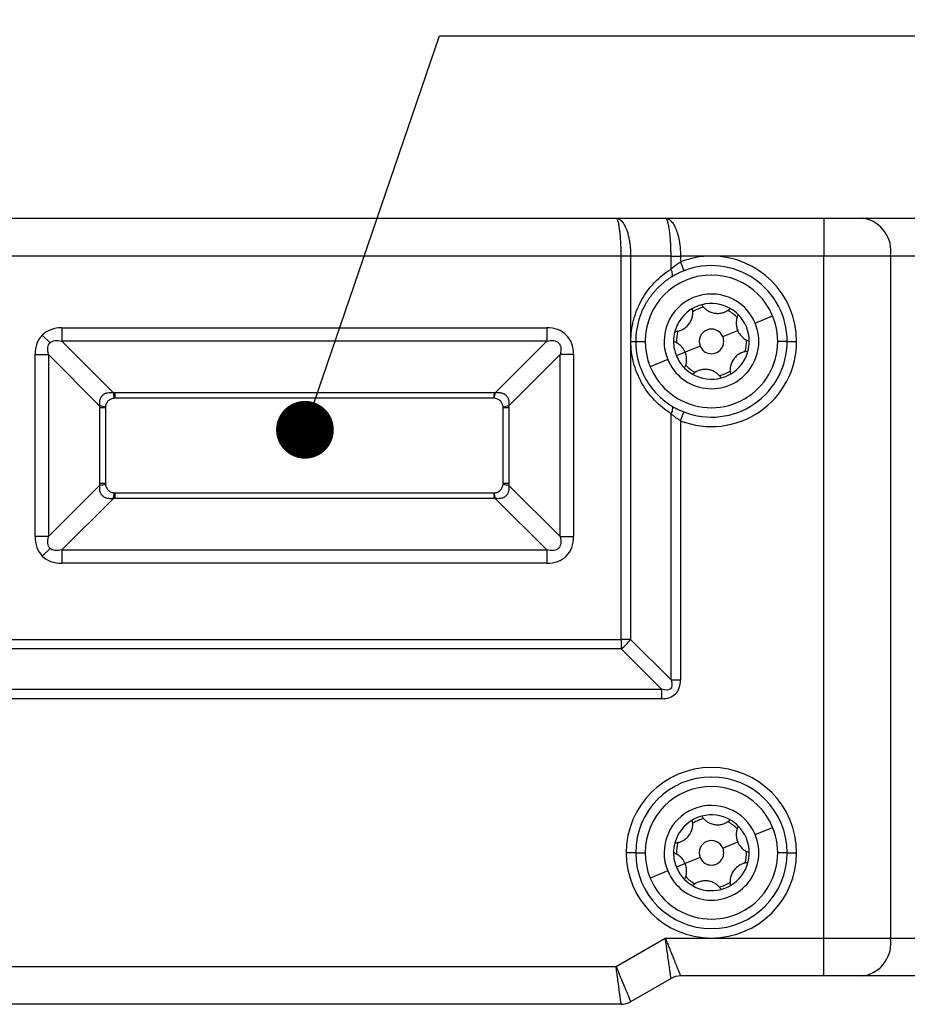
# Model space of a CAD drawing. Header units: millimetres. Extents: x 0 to 838, y 0 to 648.
# Tile 36 of 59: x 364 to 411, y 473 to 525. Entities that reach past the tile are written whole.
import ezdxf

# ---------------------------------------------------------------- set-up
doc = ezdxf.new("R2010")
doc.units = ezdxf.units.MM
doc.header["$LTSCALE"] = 3
doc.layers.add('DIMENSIONS', color=140, linetype='Continuous', lineweight=25)
doc.styles.add('SLDTEXTSTYLE0', font='TXT', dxfattribs={"width": 0.7})
doc.dimstyles.new('SLDDIMSTYLE0', dxfattribs={"dimtxt": 6.474023, "dimasz": 9.906, "dimexe": 0, "dimexo": 0.0625, "dimgap": 1.618506, "dimtad": 0, "dimtih": 1, "dimtoh": 1, "dimdec": 1, "dimrnd": 1e-09, "dimzin": 4, "dimdsep": 46, "dimtxsty": 'SLDTEXTSTYLE0', "dimsah": 1, "dimcen": 0.09, "dimadec": 0, "dimazin": 1, "dimtfac": 1, "dimtdec": 1, "dimtofl": 0, "dimtmove": 0, "dimatfit": 3, "dimfxl": 0, "dimfrac": 2, "dimtolj": 1, "dimtzin": 12, "dimarcsym": 0})
doc.dimstyles.new('SLDDIMSTYLE2', dxfattribs={"dimtxt": 6.474023, "dimasz": 9.906, "dimexe": 0, "dimexo": 0.0625, "dimgap": 1.618506, "dimtad": 0, "dimtih": 1, "dimtoh": 1, "dimdec": 1, "dimrnd": 1e-09, "dimzin": 12, "dimdsep": 46, "dimtxsty": 'SLDTEXTSTYLE0', "dimsah": 1, "dimcen": 0.09, "dimadec": 0, "dimazin": 3, "dimtfac": 1, "dimtdec": 1, "dimtofl": 0, "dimtmove": 0, "dimatfit": 3, "dimfxl": 0, "dimfrac": 2, "dimtolj": 1, "dimtzin": 12, "dimarcsym": 0})
doc.dimstyles.new('SLDDIMSTYLE5', dxfattribs={"dimtxt": 0.18, "dimasz": 3.048, "dimexe": 0, "dimexo": 0.0625, "dimgap": 0, "dimtad": 0, "dimtih": 1, "dimtoh": 1, "dimdec": 0, "dimrnd": 1e-09, "dimzin": 0, "dimdsep": 46, "dimtxsty": 'Standard', "dimblk1": 'DOT', "dimblk2": 'DOT', "dimsah": 1, "dimcen": 0.09, "dimadec": 0, "dimazin": 0, "dimtfac": 3.048, "dimtdec": 0, "dimtofl": 0, "dimtmove": 0, "dimatfit": 3, "dimldrblk": 'DOT', "dimfxl": 0, "dimfrac": 2, "dimtolj": 1, "dimtzin": 0, "dimarcsym": 0})

# ---------------------------------------------------------------- blocks, each defined once
blk = doc.blocks.new('_D_15')
at = {"layer": 'DIMENSIONS'}
for p, q in [((331.186, 515.877), (331.186, 553.594)), ((426.186, 515.877), (426.186, 553.594)), ((331.186, 544.069), (360.506, 544.069)), ((369.279, 544.069), (367.105, 544.069)), ((367.105, 544.069), (367.105, 533.78)), ((388.518, 544.069), (390.692, 544.069)), ((390.692, 544.069), (390.692, 533.78)), ((426.186, 544.069), (397.291, 544.069)), ((367.105, 533.78), (369.279, 533.78)), ((390.692, 533.78), (388.518, 533.78))]:
    blk.add_line(p, q, dxfattribs=at)
for points in [[(331.186, 544.069), (341.092, 542.545), (341.092, 545.593)], [(426.186, 544.069), (416.28, 545.593), (416.28, 542.545)]]:
    blk.add_solid(points, dxfattribs=at)
at = {"layer": 'DIMENSIONS', "char_height": 6.35, "attachment_point": 1, "style": 'SLDTEXTSTYLE0'}
for s, insert in [('95.0', (369.279, 553.704)), ('3.74', (369.279, 541.965))]:
    blk.add_mtext(s, dxfattribs=dict(at, insert=insert))
blk = doc.blocks.new('_D_16')
at = {"layer": 'DIMENSIONS'}
for p, q in [((303.086, 503.027), (303.086, 577.179)), ((436.186, 506.177), (436.186, 577.179)), ((303.086, 567.654), (354.065, 567.654)), ((362.838, 567.654), (360.664, 567.654)), ((360.664, 567.654), (360.664, 557.364)), ((382.076, 567.654), (384.25, 567.654)), ((384.25, 567.654), (384.25, 557.364)), ((436.186, 567.654), (390.849, 567.654)), ((360.664, 557.364), (362.838, 557.364)), ((384.25, 557.364), (382.076, 557.364))]:
    blk.add_line(p, q, dxfattribs=at)
for points in [[(303.086, 567.654), (312.992, 566.13), (312.992, 569.178)], [(436.186, 567.654), (426.28, 569.178), (426.28, 566.13)]]:
    blk.add_solid(points, dxfattribs=at)
at = {"layer": 'DIMENSIONS', "char_height": 6.35, "attachment_point": 1, "style": 'SLDTEXTSTYLE0'}
for s, insert in [('133.1', (360.145, 577.289)), ('5.24', (362.838, 565.55))]:
    blk.add_mtext(s, dxfattribs=dict(at, insert=insert))
blk = doc.blocks.new('_Dot')
at = {"color": 0, "linetype": 'ByBlock', "lineweight": -2}
blk.add_line((-0.5, 0), (-1, 0), dxfattribs=at)
at = {"color": 0, "linetype": 'ByBlock', "const_width": 0.5}
blk.add_lwpolyline([(-0.25, 0, 1), (0.25, 0, 1)], format="xyb", close=True, dxfattribs=at)

msp = doc.modelspace()

# ---------------------------------------------------------------- linework, layer by layer
for p, q in [((362.221764, 514.066602), (395.149967, 514.066602)), ((395.149967, 514.066602), (397.748043, 514.066602)), ((397.748043, 514.066602), (406.114798, 514.066602)), ((406.114798, 514.066602), (406.114798, 512.066602)), ((406.114798, 514.066602), (408.236118, 514.066602)), ((408.236118, 514.066602), (423.307186, 514.066602)), ((395.417916, 512.066602), (361.953815, 512.066602)), ((395.417916, 491.834551), (395.417916, 512.066602)), ((395.917916, 512.066602), (395.417916, 512.066602)), ((395.917916, 512.066602), (395.917916, 491.834551)), ((398.051891, 512.066602), (395.917916, 512.066602)), ((398.051891, 511.383232), (398.051891, 512.066602)), ((398.051891, 512.066602), (398.551891, 512.066602)), ((398.551891, 512.066602), (398.551891, 511.759468)), ((400.185865, 512.066602), (398.551891, 512.066602)), ((406.114798, 512.066602), (400.185865, 512.066602)), ((406.114798, 476.066602), (406.114798, 512.066602)), ((409.650332, 512.066602), (406.114798, 512.066602)), ((409.650332, 512.066602), (409.650332, 476.066602)), ((424.721399, 512.066602), (409.650332, 512.066602)), ((398.551891, 511.759468), (398.733444, 511.293594)), ((402.495186, 508.524224), (403.418914, 508.907273)), ((364.850589, 507.901878), (365.258838, 507.49363)), ((365.885865, 508.280815), (391.485865, 508.280815)), ((365.885865, 508.280815), (365.885865, 507.573708)), ((391.485865, 508.280815), (391.485865, 507.573708)), ((400.786289, 507.815583), (401.571457, 508.141175)), ((391.485865, 507.573708), (365.885865, 507.573708)), ((365.885865, 507.573708), (368.602403, 504.857171)), ((388.769328, 504.857171), (391.485865, 507.573708)), ((395.935865, 507.566602), (396.185865, 507.566602)), ((396.185865, 507.566602), (396.685865, 507.566602)), ((404.185865, 507.566602), (403.685865, 507.566602)), ((404.185865, 507.566602), (404.685865, 507.566602)), ((364.471652, 497.266602), (364.471652, 506.866602)), ((364.471652, 506.866602), (365.178759, 506.866602)), ((365.178759, 506.866602), (365.178759, 497.266602)), ((367.895296, 504.150064), (365.178759, 506.866602)), ((392.192972, 506.866602), (389.476435, 504.150064)), ((392.900079, 506.866602), (392.192972, 506.866602)), ((392.192972, 497.266602), (392.192972, 506.866602)), ((392.900079, 506.866602), (392.900079, 497.266602)), ((398.800273, 506.992028), (398.338409, 506.800504)), ((399.585442, 507.31762), (398.800273, 506.992028)), ((397.876545, 506.608979), (396.952817, 506.22593)), ((368.685865, 504.859495), (388.685865, 504.859495)), ((368.685865, 504.859495), (368.685865, 504.566602)), ((388.685865, 504.859495), (388.685865, 504.566602)), ((388.685865, 504.566602), (368.685865, 504.566602)), ((367.892972, 500.066602), (367.892972, 504.066602)), ((368.185865, 504.066602), (367.892972, 504.066602)), ((368.185865, 504.066602), (368.185865, 500.066602)), ((389.478759, 504.066602), (389.185865, 504.066602)), ((389.185865, 500.066602), (389.185865, 504.066602)), ((389.478759, 504.066602), (389.478759, 500.066602)), ((398.051891, 489.700576), (398.051891, 503.749972)), ((398.551891, 503.373735), (398.733444, 503.839609)), ((398.551891, 503.373735), (398.551891, 489.700576)), ((365.178759, 497.266602), (367.895296, 499.983139)), ((368.185865, 500.066602), (367.892972, 500.066602)), ((368.685865, 499.566602), (368.685865, 499.273708)), ((368.685865, 499.566602), (388.685865, 499.566602)), ((388.685865, 499.566602), (388.685865, 499.273708)), ((389.478759, 500.066602), (389.185865, 500.066602)), ((389.476435, 499.983139), (392.192972, 497.266602)), ((368.602403, 499.276032), (365.885865, 496.559495)), ((388.685865, 499.273708), (368.685865, 499.273708)), ((391.485865, 496.559495), (388.769328, 499.276032)), ((365.178759, 497.266602), (364.471652, 497.266602)), ((392.192972, 497.266602), (392.900079, 497.266602)), ((364.850589, 496.231325), (365.258838, 496.639574)), ((365.885865, 496.559495), (365.885865, 495.852388)), ((365.885865, 496.559495), (391.485865, 496.559495)), ((391.485865, 496.559495), (391.485865, 495.852388)), ((391.485865, 495.852388), (365.885865, 495.852388)), ((361.953815, 491.834551), (395.417916, 491.834551)), ((395.917916, 491.834551), (395.417916, 491.834551)), ((395.417916, 491.834551), (395.417916, 491.334551)), ((395.917916, 491.834551), (398.051891, 489.700576)), ((395.417916, 491.334551), (361.953815, 491.334551)), ((397.551891, 489.200576), (395.417916, 491.334551)), ((398.051891, 489.700576), (398.551891, 489.700576)), ((359.81984, 489.200576), (397.551891, 489.200576)), ((397.551891, 489.200576), (397.551891, 488.700576)), ((397.551891, 488.700576), (359.81984, 488.700576)), ((402.495186, 481.524224), (403.418914, 481.907273)), ((400.786289, 480.815583), (401.571457, 481.141175)), ((396.185865, 480.566602), (395.685865, 480.566602)), ((396.185865, 480.566602), (396.685865, 480.566602)), ((404.185865, 480.566602), (403.685865, 480.566602)), ((404.185865, 480.566602), (404.685865, 480.566602)), ((398.800273, 479.992028), (398.338409, 479.800504)), ((399.585442, 480.31762), (398.800273, 479.992028)), ((397.876545, 479.608979), (396.952817, 479.22593)), ((395.149967, 474.566602), (397.748043, 476.066602)), ((397.748043, 476.066602), (400.185865, 476.066602)), ((400.185865, 476.066602), (406.114798, 476.066602)), ((406.114798, 474.066602), (406.114798, 476.066602)), ((406.114798, 476.066602), (409.650332, 476.066602)), ((409.650332, 476.066602), (424.721399, 476.066602)), ((362.221764, 474.566602), (395.149967, 474.566602)), ((398.051891, 473.932627), (395.917916, 472.700576)), ((406.114798, 474.066602), (398.551891, 474.066602)), ((408.236118, 474.066602), (406.114798, 474.066602)), ((423.307186, 474.066602), (408.236118, 474.066602)), ((395.417916, 472.566602), (361.953815, 472.566602))]:
    msp.add_line(p, q)
at = {"flags": 128}
for points in [[(398.066777, 510.959162), (398.093508, 510.983657), (398.112523, 511.018725), (398.123319, 511.063436), (398.125612, 511.116609), (398.119339, 511.176836), (398.104667, 511.242524), (398.081984, 511.311935), (398.051891, 511.383232)], [(398.066777, 504.174042), (398.093508, 504.149546), (398.112523, 504.114478), (398.123319, 504.069767), (398.125612, 504.016594), (398.119339, 503.956367), (398.104667, 503.890679), (398.081984, 503.821269), (398.051891, 503.749972)]]:
    msp.add_lwpolyline(points, dxfattribs=at)
for centre, radius, start, end in [((407.882565, 512.316602), 1.785357, 351.950533, 78.5782463), ((400.185865, 507.566602), 4.5, 90, 111.2910363), ((400.185865, 507.566602), 4.5, 0, 90), ((400.185865, 507.566602), 4, 0, 111.2910363), ((400.185865, 507.566602), 3.5, 22.5226736, 202.5226736), ((400.185865, 507.566602), 2.5, 22.5226736, 202.5226736), ((400.185865, 507.566602), 2, 104.8543186, 120.1910286), ((400.185865, 507.566602), 2, 60.1910286, 104.8543186), ((400.185865, 507.566602), 2, 120.1910286, 164.8543186), ((400.185865, 507.566602), 1.85, 102.8756805, 122.1696667), ((400.185865, 507.566602), 1.85, 42.8756805, 62.1696667), ((400.185865, 507.566602), 2, 44.8543186, 60.1910286), ((400.185865, 507.566602), 2, 0.1910286, 44.8543186), ((400.185865, 507.566602), 3.5, 202.5226736, 22.5226736), ((400.185865, 507.566602), 2.5, 202.5226736, 22.5226736), ((400.185865, 507.566602), 2, 164.8543186, 180.1910286), ((400.185865, 507.566602), 1.85, 162.8756805, 182.1696667), ((400.185865, 507.566602), 0.65, 22.5226736, 202.5226736), ((400.185865, 507.566602), 2, 180.1910286, 202.5226736), ((400.185865, 507.566602), 4.5, 248.7089637, 0), ((400.185865, 507.566602), 4, 248.7089637, 0), ((400.185865, 507.566602), 0.65, 202.5226736, 22.5226736), ((400.185865, 507.566602), 1.85, 342.8756805, 2.1696667), ((400.185865, 507.566602), 2, 344.8543186, 0.1910286), ((400.185865, 507.566602), 2, 300.1910286, 344.8543186), ((400.185865, 507.566602), 2, 202.5226736, 224.8543186), ((400.185865, 507.566602), 2, 224.8543186, 240.1910286), ((400.185865, 507.566602), 1.85, 222.8756805, 242.1696667), ((400.185865, 507.566602), 2, 240.1910286, 284.8543186), ((400.185865, 507.566602), 1.85, 282.8756805, 302.1696667), ((400.185865, 507.566602), 2, 284.8543186, 300.1910286), ((369.422367, 504.862785), 0.819983, 180.3922718, 201.2323622), ((387.949364, 504.862785), 0.819983, 338.7676378, 359.6077282), ((367.889682, 503.3301), 0.819983, 68.7676378, 89.6077282), ((389.482049, 503.3301), 0.819983, 90.3922718, 111.2323622), ((367.889682, 500.803103), 0.819983, 270.3922718, 291.2323622), ((369.422367, 499.270418), 0.819983, 158.7676378, 179.6077282), ((387.949364, 499.270418), 0.819983, 0.3922718, 21.2323622), ((389.482049, 500.803103), 0.819983, 248.7676378, 269.6077282), ((393.874834, 493.377633), 2.56033, 307.0627195, 322.9372805), ((400.185865, 480.566602), 4.5, 0, 180), ((400.185865, 480.566602), 4, 0, 180), ((400.185865, 480.566602), 3.5, 22.5226736, 202.5226736), ((400.185865, 480.566602), 2.5, 22.5226736, 202.5226736), ((400.185865, 480.566602), 2, 104.8543186, 120.1910286), ((400.185865, 480.566602), 2, 60.1910286, 104.8543186), ((400.185865, 480.566602), 3.5, 202.5226736, 22.5226736), ((400.185865, 480.566602), 2, 120.1910286, 164.8543186), ((400.185865, 480.566602), 1.85, 102.8756805, 122.1696667), ((400.185865, 480.566602), 1.85, 42.8756805, 62.1696667), ((400.185865, 480.566602), 2, 44.8543186, 60.1910286), ((400.185865, 480.566602), 2, 0.1910286, 44.8543186), ((400.185865, 480.566602), 2.5, 202.5226736, 22.5226736), ((400.185865, 480.566602), 2, 164.8543186, 180.1910286), ((400.185865, 480.566602), 1.85, 162.8756805, 182.1696667), ((400.185865, 480.566602), 0.65, 22.5226736, 202.5226736), ((400.185865, 480.566602), 4.5, 180, 270), ((400.185865, 480.566602), 4, 180, 0), ((400.185865, 480.566602), 2, 180.1910286, 202.5226736), ((400.185865, 480.566602), 0.65, 202.5226736, 22.5226736), ((400.185865, 480.566602), 4.5, 270, 0), ((400.185865, 480.566602), 1.85, 342.8756805, 2.1696667), ((400.185865, 480.566602), 2, 344.8543186, 0.1910286), ((400.185865, 480.566602), 2, 300.1910286, 344.8543186), ((400.185865, 480.566602), 2, 202.5226736, 224.8543186), ((400.185865, 480.566602), 1.85, 222.8756805, 242.1696667), ((400.185865, 480.566602), 2, 224.8543186, 240.1910286), ((400.185865, 480.566602), 2, 240.1910286, 284.8543186), ((400.185865, 480.566602), 1.85, 282.8756805, 302.1696667), ((400.185865, 480.566602), 2, 284.8543186, 300.1910286), ((407.882565, 475.816602), 1.785357, 281.4217537, 8.049467), ((398.551891, 473.066602), 1, 90, 120), ((395.417916, 473.566602), 1, 270, 300)]:
    msp.add_arc(centre, radius, start, end)
for points, knots in [([(395.417916, 512.066602), (395.41779, 512.11183), (395.417536, 512.202766), (395.415508, 512.339245), (395.412279, 512.475842), (395.407727, 512.61185), (395.401884, 512.746534), (395.394742, 512.879128), (395.386304, 513.008842), (395.376569, 513.134868), (395.365536, 513.256379), (395.353207, 513.372549), (395.332436, 513.540144), (395.29876, 513.746033), (395.25867, 513.904389), (395.221403, 513.997996), (395.18846, 514.054016), (395.163619, 514.062138), (395.149967, 514.066602)], [0, 0, 0, 0, 0.043021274, 0.086497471, 0.130432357, 0.174829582, 0.219692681, 0.265025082, 0.310830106, 0.357110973, 0.403870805, 0.451112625, 0.49883937, 0.622092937, 0.75904588, 0.821672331, 0.901995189, 1, 1, 1, 1]), ([(395.149967, 514.066602), (395.167659, 514.065688), (395.201742, 514.063929), (395.250729, 514.050517), (395.295437, 514.031549), (395.335814, 514.00812), (395.371884, 513.982077), (395.403731, 513.954868), (395.474785, 513.885672), (395.576889, 513.746059), (395.685041, 513.513904), (395.763557, 513.279736), (395.820551, 513.054416), (395.864706, 512.81576), (395.89558, 512.568737), (395.914488, 512.31808), (395.916781, 512.149889), (395.917916, 512.066602)], [0, 0, 0, 0, 0.044204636, 0.085156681, 0.122855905, 0.157302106, 0.188495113, 0.216434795, 0.241121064, 0.378075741, 0.501357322, 0.588444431, 0.673913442, 0.757783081, 0.840073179, 0.920804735, 1, 1, 1, 1]), ([(398.051891, 512.066602), (398.051781, 512.108069), (398.05156, 512.191199), (398.049744, 512.315648), (398.046808, 512.439623), (398.042638, 512.56262), (398.03727, 512.68414), (398.026012, 512.889555), (398.003953, 513.172187), (397.964977, 513.485444), (397.916918, 513.747313), (397.870828, 513.904829), (397.829461, 513.99809), (397.792085, 514.054049), (397.763673, 514.062147), (397.748043, 514.066602)], [0, 0, 0, 0, 0.038138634, 0.076456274, 0.114976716, 0.153723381, 0.192719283, 0.231986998, 0.35627618, 0.488120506, 0.612252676, 0.751808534, 0.816108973, 0.89884246, 1, 1, 1, 1]), ([(397.748043, 514.066602), (397.766526, 514.065689), (397.802121, 514.063931), (397.853137, 514.050524), (397.899796, 514.031559), (397.942083, 514.008134), (397.979996, 513.982095), (398.013555, 513.954893), (398.087856, 513.885998), (398.193678, 513.747358), (398.322381, 513.485461), (398.424458, 513.172168), (398.491335, 512.852407), (398.528581, 512.564566), (398.54822, 512.316879), (398.550671, 512.149736), (398.551891, 512.066602)], [0, 0, 0, 0, 0.0456386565, 0.0878890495, 0.1267511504, 0.1622250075, 0.1943107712, 0.2230087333, 0.2483193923, 0.3878625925, 0.5120084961, 0.6438402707, 0.7681430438, 0.8463572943, 0.9235810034, 1, 1, 1, 1]), ([(398.051891, 511.383232), (398.08128, 511.41008), (398.138124, 511.46201), (398.227032, 511.535183), (398.313311, 511.601509), (398.396406, 511.660766), (398.475146, 511.713333), (398.52709, 511.744559), (398.551891, 511.759468)], [0, 0, 0, 0, 0.199147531, 0.385190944, 0.558199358, 0.718258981, 0.86547898, 1, 1, 1, 1]), ([(395.935865, 507.566602), (395.935865, 507.930266), (395.980603, 508.305699), (396.168686, 509.045386), (396.312133, 509.409254), (396.6884, 510.087919), (396.921016, 510.402349), (397.448734, 510.953735), (397.743453, 511.190573), (398.051891, 511.383232)], [0, 0, 0, 0, 0.25, 0.25, 0.5, 0.5, 0.75, 0.75, 1, 1, 1, 1]), ([(398.733444, 511.293594), (398.70375, 511.281785), (398.644157, 511.258084), (398.555867, 511.219813), (398.468254, 511.179498), (398.354504, 511.12367), (398.216762, 511.05031), (398.117103, 510.989746), (398.066777, 510.959162)], [0, 0, 0, 0, 0.122658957, 0.246172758, 0.371110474, 0.498022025, 0.746509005, 1, 1, 1, 1]), ([(398.066777, 510.959162), (398.011516, 510.923548), (397.902169, 510.853077), (397.745105, 510.737456), (397.595617, 510.61668), (397.454144, 510.490545), (397.320659, 510.359821), (397.195215, 510.225011), (397.077797, 510.086666), (396.968371, 509.945303), (396.86687, 509.801427), (396.773199, 509.655517), (396.658166, 509.45816), (396.530771, 509.203529), (396.40459, 508.885839), (396.306407, 508.560885), (396.237048, 508.231199), (396.193843, 507.899245), (396.188515, 507.677101), (396.185865, 507.566602)], [0, 0, 0, 0, 0.052537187, 0.103957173, 0.154271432, 0.203492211, 0.251632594, 0.298706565, 0.344729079, 0.389716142, 0.43368489, 0.476653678, 0.518642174, 0.602292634, 0.684305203, 0.764873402, 0.844201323, 0.92250276, 1, 1, 1, 1]), ([(399.673141, 509.499763), (399.689964, 509.475274), (399.722807, 509.427465), (399.779028, 509.362338), (399.838168, 509.303938), (399.90051, 509.252042), (399.973894, 509.200196), (400.060161, 509.150657), (400.195004, 509.092199), (400.378384, 509.045084), (400.606246, 509.042233), (400.796046, 509.081207), (400.947248, 509.142016), (401.069707, 509.210492), (401.142374, 509.27072), (401.180085, 509.301977)], [0, 0, 0, 0, 0.054394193, 0.106189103, 0.155783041, 0.203595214, 0.250076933, 0.313287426, 0.374999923, 0.49916508, 0.623886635, 0.749214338, 0.827587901, 0.910524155, 1, 1, 1, 1]), ([(398.255336, 508.08915), (398.284957, 508.091475), (398.342782, 508.096013), (398.427293, 508.112139), (398.507439, 508.134155), (398.583553, 508.162197), (398.665145, 508.199826), (398.751181, 508.249766), (398.869228, 508.337314), (399.001722, 508.472569), (399.118121, 508.668478), (399.179269, 508.852336), (399.202208, 509.013685), (399.204135, 509.153976), (399.188309, 509.247021), (399.180096, 509.295309)], [0, 0, 0, 0, 0.05439418, 0.106189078, 0.155783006, 0.203595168, 0.250076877, 0.313287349, 0.374999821, 0.499165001, 0.62388658, 0.749214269, 0.827587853, 0.910524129, 1, 1, 1, 1]), ([(401.60367, 508.977215), (401.590846, 508.950339), (401.565811, 508.897875), (401.537482, 508.816437), (401.51647, 508.735841), (401.502718, 508.655727), (401.494582, 508.566055), (401.494835, 508.466364), (401.507967, 508.356066), (401.531636, 508.246632), (401.558267, 508.176108), (401.571457, 508.141175)], [0, 0, 0, 0, 0.108918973, 0.212619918, 0.311904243, 0.407615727, 0.500663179, 0.627202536, 0.75074303, 0.876535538, 1, 1, 1, 1]), ([(364.850589, 507.901878), (364.728581, 507.779869), (364.632279, 507.627925), (364.503777, 507.276851), (364.471652, 507.077926), (364.471652, 506.866602)], [0, 0, 0, 0, 0.5, 0.5, 1, 1, 1, 1]), ([(365.885865, 508.280815), (365.674541, 508.280815), (365.475616, 508.24869), (365.124542, 508.120188), (364.972598, 508.023886), (364.850589, 507.901878)], [0, 0, 0, 0, 0.5, 0.5, 1, 1, 1, 1]), ([(392.900079, 506.866602), (392.900079, 507.070726), (392.870152, 507.266958), (392.743879, 507.619522), (392.647454, 507.775565), (392.394829, 508.02819), (392.238786, 508.124615), (391.886222, 508.250888), (391.68999, 508.280815), (391.485865, 508.280815)], [0, 0, 0, 0, 0.25, 0.25, 0.5, 0.5, 0.75, 0.75, 1, 1, 1, 1]), ([(401.571457, 508.141175), (401.581468, 508.118415), (401.601513, 508.072842), (401.638377, 508.007341), (401.686235, 507.934785), (401.747701, 507.856986), (401.847647, 507.756891), (401.99094, 507.649773), (402.118763, 507.599603), (402.185854, 507.57327)], [0, 0, 0, 0, 0.082340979, 0.164874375, 0.249630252, 0.373514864, 0.500161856, 0.737645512, 1, 1, 1, 1]), ([(391.485865, 507.573708), (391.771749, 507.645179), (391.98948, 507.617043), (392.236307, 507.370216), (392.264443, 507.152486), (392.192972, 506.866602)], [0, 0, 0, 0, 0.5, 0.5, 1, 1, 1, 1]), ([(398.051891, 503.749972), (397.743453, 503.942631), (397.448734, 504.179468), (396.921016, 504.730855), (396.6884, 505.045285), (396.312133, 505.723949), (396.168686, 506.087817), (395.980603, 506.827505), (395.935865, 507.202938), (395.935865, 507.566602)], [0, 0, 0, 0, 0.25, 0.25, 0.5, 0.5, 0.75, 0.75, 1, 1, 1, 1]), ([(396.185865, 507.566602), (396.186649, 507.506456), (396.188221, 507.385867), (396.200962, 507.205013), (396.22139, 507.024175), (396.250312, 506.843736), (396.287564, 506.664091), (396.333222, 506.485637), (396.387271, 506.308778), (396.449696, 506.133922), (396.520459, 505.961478), (396.599502, 505.79186), (396.706587, 505.587636), (396.850247, 505.351256), (397.040265, 505.088487), (397.257037, 504.835185), (397.50104, 504.595212), (397.771053, 504.369468), (397.966903, 504.240042), (398.066777, 504.174042)], [0, 0, 0, 0, 0.042193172, 0.08459558, 0.127244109, 0.170175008, 0.213423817, 0.257025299, 0.30101338, 0.3454211, 0.390280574, 0.435622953, 0.481478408, 0.559180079, 0.640233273, 0.724749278, 0.81282625, 0.904550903, 1, 1, 1, 1]), ([(398.800273, 506.992028), (398.790263, 507.014788), (398.770218, 507.060361), (398.733354, 507.125862), (398.685496, 507.198418), (398.62403, 507.276217), (398.524084, 507.376312), (398.380791, 507.483431), (398.252968, 507.5336), (398.185877, 507.559933)], [0, 0, 0, 0, 0.0823409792, 0.1648743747, 0.2496302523, 0.3735148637, 0.5001618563, 0.7376455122, 1, 1, 1, 1]), ([(398.768061, 506.155988), (398.780885, 506.182864), (398.80592, 506.235328), (398.834249, 506.316766), (398.855261, 506.397362), (398.869013, 506.477476), (398.877149, 506.567149), (398.876896, 506.66684), (398.863764, 506.777137), (398.840095, 506.886572), (398.813464, 506.957096), (398.800273, 506.992028)], [0, 0, 0, 0, 0.108918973, 0.212619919, 0.311904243, 0.407615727, 0.500663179, 0.627202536, 0.75074303, 0.876535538, 1, 1, 1, 1]), ([(402.116395, 507.044053), (402.086774, 507.041729), (402.028949, 507.03719), (401.944437, 507.021065), (401.864292, 506.999049), (401.788178, 506.971007), (401.706586, 506.933377), (401.62055, 506.883438), (401.502503, 506.795889), (401.370009, 506.660634), (401.253609, 506.464726), (401.192462, 506.280867), (401.169523, 506.119518), (401.167596, 505.979228), (401.183422, 505.886182), (401.191635, 505.837895)], [0, 0, 0, 0, 0.05439418, 0.106189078, 0.155783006, 0.203595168, 0.250076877, 0.313287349, 0.374999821, 0.499165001, 0.62388658, 0.749214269, 0.827587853, 0.910524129, 1, 1, 1, 1]), ([(400.69859, 505.63344), (400.681766, 505.65793), (400.648924, 505.705739), (400.592702, 505.770865), (400.533563, 505.829265), (400.471221, 505.881161), (400.397837, 505.933007), (400.31157, 505.982547), (400.176727, 506.041004), (399.993347, 506.088119), (399.765485, 506.09097), (399.575685, 506.051996), (399.424483, 505.991187), (399.302024, 505.922711), (399.229357, 505.862483), (399.191646, 505.831226)], [0, 0, 0, 0, 0.054394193, 0.106189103, 0.155783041, 0.203595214, 0.250076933, 0.313287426, 0.374999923, 0.49916508, 0.623886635, 0.749214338, 0.827587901, 0.910524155, 1, 1, 1, 1]), ([(367.895296, 504.150064), (367.891043, 504.176259), (367.882705, 504.227624), (367.878732, 504.304744), (367.881792, 504.379557), (367.896661, 504.47966), (367.937639, 504.600731), (368.028391, 504.72507), (368.153032, 504.815503), (368.29757, 504.863813), (368.451335, 504.878421), (368.550927, 504.864412), (368.602403, 504.857171)], [0, 0, 0, 0, 0.06608126, 0.129575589, 0.190957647, 0.250752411, 0.378710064, 0.500807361, 0.622673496, 0.750505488, 0.871046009, 1, 1, 1, 1]), ([(388.769328, 504.857171), (388.795523, 504.861424), (388.846888, 504.869762), (388.924008, 504.873735), (388.998821, 504.870675), (389.098924, 504.855806), (389.219994, 504.814828), (389.344334, 504.724076), (389.434767, 504.599435), (389.483077, 504.454897), (389.497685, 504.301132), (389.483676, 504.20154), (389.476435, 504.150064)], [0, 0, 0, 0, 0.06608126, 0.129575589, 0.190957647, 0.250752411, 0.378710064, 0.500807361, 0.622673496, 0.750505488, 0.871046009, 1, 1, 1, 1]), ([(368.658045, 504.565827), (368.644698, 504.564765), (368.61428, 504.562346), (368.554922, 504.550794), (368.453671, 504.516676), (368.324039, 504.428405), (368.235788, 504.29878), (368.201676, 504.197554), (368.190123, 504.138198), (368.187702, 504.10777), (368.18664, 504.094423)], [0, 0, 0, 0, 0.055321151, 0.126080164, 0.251329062, 0.500049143, 0.74867983, 0.873877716, 0.944674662, 1, 1, 1, 1]), ([(389.185091, 504.094423), (389.184029, 504.107769), (389.181609, 504.138187), (389.170058, 504.197545), (389.13594, 504.298796), (389.047669, 504.428429), (388.918044, 504.516679), (388.816817, 504.550791), (388.757461, 504.562345), (388.727034, 504.564765), (388.713686, 504.565827)], [0, 0, 0, 0, 0.055321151, 0.126080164, 0.251329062, 0.500049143, 0.74867983, 0.873877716, 0.944674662, 1, 1, 1, 1]), ([(398.551891, 503.373735), (398.522794, 503.391221), (398.462884, 503.427223), (398.373793, 503.487111), (398.276253, 503.558132), (398.166267, 503.646082), (398.092267, 503.713298), (398.051891, 503.749972)], [0, 0, 0, 0, 0.157803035, 0.324915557, 0.501533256, 0.728026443, 1, 1, 1, 1]), ([(398.066777, 504.174042), (398.099904, 504.153727), (398.165635, 504.11342), (398.270534, 504.054302), (398.398701, 503.986943), (398.552297, 503.913162), (398.673524, 503.863939), (398.733444, 503.839609)], [0, 0, 0, 0, 0.1683383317, 0.3340122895, 0.4980369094, 0.7518883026, 1, 1, 1, 1]), ([(368.602403, 499.276032), (368.576208, 499.27178), (368.524843, 499.263441), (368.447723, 499.259469), (368.37291, 499.262529), (368.272807, 499.277397), (368.151737, 499.318375), (368.027397, 499.409128), (367.936964, 499.533768), (367.888654, 499.678306), (367.874046, 499.832071), (367.888055, 499.931663), (367.895296, 499.983139)], [0, 0, 0, 0, 0.06608126, 0.129575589, 0.190957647, 0.250752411, 0.378710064, 0.500807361, 0.622673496, 0.750505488, 0.871046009, 1, 1, 1, 1]), ([(368.18664, 500.038781), (368.187702, 500.025434), (368.190122, 499.995017), (368.201673, 499.935658), (368.235791, 499.834408), (368.324062, 499.704775), (368.453687, 499.616524), (368.554913, 499.582412), (368.614269, 499.570859), (368.644697, 499.568438), (368.658045, 499.567376)], [0, 0, 0, 0, 0.0553211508, 0.1260801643, 0.251329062, 0.5000491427, 0.7486798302, 0.873877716, 0.9446746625, 1, 1, 1, 1]), ([(388.713686, 499.567376), (388.727033, 499.568438), (388.75745, 499.570858), (388.816809, 499.582409), (388.918059, 499.616527), (389.047692, 499.704798), (389.135943, 499.834423), (389.170055, 499.93565), (389.181608, 499.995006), (389.184029, 500.025433), (389.185091, 500.038781)], [0, 0, 0, 0, 0.055321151, 0.126080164, 0.251329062, 0.500049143, 0.74867983, 0.873877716, 0.944674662, 1, 1, 1, 1]), ([(389.476435, 499.983139), (389.480687, 499.956944), (389.489026, 499.905579), (389.492998, 499.82846), (389.489938, 499.753646), (389.47507, 499.653543), (389.434092, 499.532473), (389.343339, 499.408133), (389.218699, 499.3177), (389.074161, 499.26939), (388.920396, 499.254782), (388.820804, 499.268791), (388.769328, 499.276032)], [0, 0, 0, 0, 0.06608126, 0.129575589, 0.190957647, 0.250752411, 0.378710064, 0.500807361, 0.622673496, 0.750505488, 0.871046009, 1, 1, 1, 1]), ([(364.471652, 497.266602), (364.471652, 497.055277), (364.503777, 496.856352), (364.632279, 496.505279), (364.728581, 496.353334), (364.850589, 496.231325)], [0, 0, 0, 0, 0.5, 0.5, 1, 1, 1, 1]), ([(391.485865, 495.852388), (391.68999, 495.852388), (391.886222, 495.882315), (392.238786, 496.008589), (392.394829, 496.105013), (392.647454, 496.357638), (392.743879, 496.513681), (392.870152, 496.866245), (392.900079, 497.062477), (392.900079, 497.266602)], [0, 0, 0, 0, 0.25, 0.25, 0.5, 0.5, 0.75, 0.75, 1, 1, 1, 1]), ([(392.192972, 497.266602), (392.264443, 496.980718), (392.236307, 496.762987), (391.98948, 496.51616), (391.771749, 496.488024), (391.485865, 496.559495)], [0, 0, 0, 0, 0.5, 0.5, 1, 1, 1, 1]), ([(364.850589, 496.231325), (364.972598, 496.109317), (365.124542, 496.013015), (365.475616, 495.884514), (365.674541, 495.852388), (365.885865, 495.852388)], [0, 0, 0, 0, 0.5, 0.5, 1, 1, 1, 1]), ([(398.051891, 489.700576), (398.128909, 489.443848), (398.10104, 489.300933), (397.951534, 489.151427), (397.808619, 489.123558), (397.551891, 489.200576)], [0, 0, 0, 0, 0.5, 0.5, 1, 1, 1, 1]), ([(397.551891, 488.700576), (397.863696, 488.700576), (398.12132, 488.78669), (398.465777, 489.131147), (398.551891, 489.388771), (398.551891, 489.700576)], [0, 0, 0, 0, 0.5, 0.5, 1, 1, 1, 1]), ([(399.673141, 482.499763), (399.689964, 482.475274), (399.722807, 482.427465), (399.779028, 482.362338), (399.838168, 482.303938), (399.90051, 482.252042), (399.973894, 482.200196), (400.060161, 482.150657), (400.195004, 482.092199), (400.378384, 482.045084), (400.606246, 482.042233), (400.796046, 482.081207), (400.947248, 482.142016), (401.069707, 482.210492), (401.142374, 482.27072), (401.180085, 482.301977)], [0, 0, 0, 0, 0.054394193, 0.106189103, 0.155783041, 0.203595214, 0.250076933, 0.313287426, 0.374999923, 0.49916508, 0.623886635, 0.749214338, 0.827587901, 0.910524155, 1, 1, 1, 1]), ([(398.255336, 481.08915), (398.284957, 481.091475), (398.342782, 481.096013), (398.427293, 481.112139), (398.507439, 481.134155), (398.583553, 481.162197), (398.665145, 481.199826), (398.751181, 481.249766), (398.869228, 481.337314), (399.001722, 481.472569), (399.118121, 481.668478), (399.179269, 481.852336), (399.202208, 482.013685), (399.204135, 482.153976), (399.188309, 482.247021), (399.180096, 482.295309)], [0, 0, 0, 0, 0.05439418, 0.106189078, 0.155783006, 0.203595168, 0.250076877, 0.313287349, 0.374999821, 0.499165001, 0.62388658, 0.749214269, 0.827587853, 0.910524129, 1, 1, 1, 1]), ([(401.60367, 481.977215), (401.590846, 481.950339), (401.565811, 481.897875), (401.537482, 481.816437), (401.51647, 481.735841), (401.502718, 481.655727), (401.494582, 481.566055), (401.494835, 481.466364), (401.507967, 481.356066), (401.531636, 481.246632), (401.558267, 481.176108), (401.571457, 481.141175)], [0, 0, 0, 0, 0.108918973, 0.212619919, 0.311904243, 0.407615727, 0.500663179, 0.627202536, 0.75074303, 0.876535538, 1, 1, 1, 1]), ([(401.571457, 481.141175), (401.581468, 481.118415), (401.601513, 481.072842), (401.638377, 481.007341), (401.686235, 480.934785), (401.747701, 480.856986), (401.847647, 480.756891), (401.99094, 480.649773), (402.118763, 480.599603), (402.185854, 480.57327)], [0, 0, 0, 0, 0.082340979, 0.164874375, 0.249630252, 0.373514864, 0.500161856, 0.737645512, 1, 1, 1, 1]), ([(398.800273, 479.992028), (398.790263, 480.014788), (398.770218, 480.060361), (398.733354, 480.125862), (398.685496, 480.198418), (398.62403, 480.276217), (398.524084, 480.376312), (398.380791, 480.483431), (398.252968, 480.5336), (398.185877, 480.559933)], [0, 0, 0, 0, 0.0823409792, 0.1648743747, 0.2496302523, 0.3735148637, 0.5001618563, 0.7376455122, 1, 1, 1, 1]), ([(398.768061, 479.155988), (398.780885, 479.182864), (398.80592, 479.235328), (398.834249, 479.316766), (398.855261, 479.397362), (398.869013, 479.477476), (398.877149, 479.567149), (398.876896, 479.66684), (398.863764, 479.777137), (398.840095, 479.886572), (398.813464, 479.957096), (398.800273, 479.992028)], [0, 0, 0, 0, 0.108918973, 0.212619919, 0.311904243, 0.407615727, 0.500663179, 0.627202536, 0.75074303, 0.876535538, 1, 1, 1, 1]), ([(402.116395, 480.044053), (402.086774, 480.041729), (402.028949, 480.03719), (401.944437, 480.021065), (401.864292, 479.999049), (401.788178, 479.971007), (401.706586, 479.933377), (401.62055, 479.883438), (401.502503, 479.795889), (401.370009, 479.660634), (401.253609, 479.464726), (401.192462, 479.280867), (401.169523, 479.119518), (401.167596, 478.979228), (401.183422, 478.886182), (401.191635, 478.837895)], [0, 0, 0, 0, 0.05439418, 0.106189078, 0.155783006, 0.203595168, 0.250076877, 0.313287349, 0.374999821, 0.499165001, 0.62388658, 0.749214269, 0.827587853, 0.910524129, 1, 1, 1, 1]), ([(400.69859, 478.63344), (400.681766, 478.65793), (400.648924, 478.705739), (400.592702, 478.770865), (400.533563, 478.829265), (400.471221, 478.881161), (400.397837, 478.933007), (400.31157, 478.982547), (400.176727, 479.041004), (399.993347, 479.088119), (399.765485, 479.09097), (399.575685, 479.051996), (399.424483, 478.991187), (399.302024, 478.922711), (399.229357, 478.862483), (399.191646, 478.831226)], [0, 0, 0, 0, 0.0543941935, 0.1061891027, 0.1557830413, 0.2035952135, 0.2500769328, 0.3132874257, 0.3749999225, 0.4991650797, 0.6238866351, 0.7492143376, 0.8275879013, 0.9105241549, 1, 1, 1, 1]), ([(397.748043, 476.066602), (397.766526, 476.020551), (397.802121, 475.931868), (397.853137, 475.804439), (397.899796, 475.688088), (397.942083, 475.582923), (397.979996, 475.488897), (398.013555, 475.405835), (398.087856, 475.221432), (398.193678, 474.95702), (398.322381, 474.637947), (398.424458, 474.383218), (398.491335, 474.217381), (398.528581, 474.124476), (398.54822, 474.075638), (398.550671, 474.069603), (398.551891, 474.066602)], [0, 0, 0, 0, 0.045638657, 0.08788905, 0.12675115, 0.162225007, 0.194310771, 0.223008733, 0.248319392, 0.387862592, 0.512008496, 0.643840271, 0.768143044, 0.846357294, 0.923581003, 1, 1, 1, 1]), ([(398.051891, 473.932627), (398.051781, 473.933424), (398.05156, 473.935022), (398.049744, 473.947951), (398.046808, 473.968639), (398.042638, 473.997861), (398.03727, 474.035406), (398.026012, 474.114221), (398.003953, 474.270488), (397.964977, 474.542165), (397.916918, 474.882871), (397.870828, 475.20268), (397.829461, 475.497237), (397.792085, 475.759598), (397.763673, 475.957653), (397.748043, 476.066602)], [0, 0, 0, 0, 0.038138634, 0.076456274, 0.114976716, 0.153723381, 0.192719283, 0.231986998, 0.35627618, 0.488120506, 0.612252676, 0.751808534, 0.816108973, 0.89884246, 1, 1, 1, 1]), ([(395.149967, 474.566602), (395.167659, 474.523634), (395.201742, 474.44086), (395.250729, 474.322001), (395.295437, 474.213457), (395.335814, 474.11533), (395.371884, 474.027578), (395.403731, 473.950043), (395.474785, 473.777228), (395.576889, 473.529545), (395.685041, 473.266299), (395.763557, 473.075883), (395.820551, 472.937865), (395.864706, 472.830744), (395.89558, 472.755529), (395.914488, 472.7091), (395.916781, 472.703399), (395.917916, 472.700576)], [0, 0, 0, 0, 0.044204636, 0.085156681, 0.122855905, 0.157302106, 0.188495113, 0.216434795, 0.241121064, 0.378075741, 0.501357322, 0.588444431, 0.673913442, 0.757783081, 0.840073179, 0.920804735, 1, 1, 1, 1]), ([(395.417916, 472.566602), (395.41779, 472.567489), (395.417536, 472.569272), (395.415508, 472.583787), (395.412279, 472.607236), (395.407727, 472.640654), (395.401884, 472.683934), (395.394742, 472.737211), (395.386304, 472.800478), (395.376569, 472.873689), (395.365536, 472.95672), (395.353207, 473.049393), (395.332436, 473.204863), (395.29876, 473.45506), (395.25867, 473.755842), (395.221403, 474.032472), (395.18846, 474.278412), (395.163619, 474.464392), (395.149967, 474.566602)], [0, 0, 0, 0, 0.043021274, 0.086497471, 0.130432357, 0.174829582, 0.219692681, 0.265025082, 0.310830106, 0.357110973, 0.403870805, 0.451112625, 0.49883937, 0.622092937, 0.75904588, 0.821672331, 0.901995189, 1, 1, 1, 1])]:
    msp.add_open_spline(points, degree=3, knots=knots)
for points in [[(365.178759, 506.866602), (365.107242, 507.15267), (365.135057, 507.369849), (365.258838, 507.49363)], [(365.258838, 507.49363), (365.382619, 507.61741), (365.599797, 507.645225), (365.885865, 507.573708)], [(368.602403, 504.857171), (368.630191, 504.85872), (368.658034, 504.859495), (368.685865, 504.859495)], [(388.685865, 504.859495), (388.713697, 504.859495), (388.74154, 504.85872), (388.769328, 504.857171)], [(368.685865, 504.566602), (368.676588, 504.566602), (368.667307, 504.566343), (368.658045, 504.565827)], [(388.713686, 504.565827), (388.704423, 504.566343), (388.695143, 504.566602), (388.685865, 504.566602)], [(367.892972, 504.066602), (367.892972, 504.094433), (367.893747, 504.122276), (367.895296, 504.150064)], [(368.18664, 504.094423), (368.186124, 504.08516), (368.185865, 504.075879), (368.185865, 504.066602)], [(389.185865, 504.066602), (389.185865, 504.075879), (389.185607, 504.08516), (389.185091, 504.094423)], [(389.476435, 504.150064), (389.477983, 504.122276), (389.478759, 504.094433), (389.478759, 504.066602)], [(367.895296, 499.983139), (367.893747, 500.010928), (367.892972, 500.03877), (367.892972, 500.066602)], [(368.185865, 500.066602), (368.185865, 500.057324), (368.186124, 500.048044), (368.18664, 500.038781)], [(368.658045, 499.567376), (368.667307, 499.56686), (368.676588, 499.566602), (368.685865, 499.566602)], [(388.685865, 499.566602), (388.695143, 499.566602), (388.704423, 499.56686), (388.713686, 499.567376)], [(389.185091, 500.038781), (389.185607, 500.048044), (389.185865, 500.057324), (389.185865, 500.066602)], [(389.478759, 500.066602), (389.478759, 500.03877), (389.477983, 500.010928), (389.476435, 499.983139)], [(368.685865, 499.273708), (368.658034, 499.273708), (368.630191, 499.274484), (368.602403, 499.276032)], [(388.769328, 499.276032), (388.74154, 499.274484), (388.713697, 499.273708), (388.685865, 499.273708)], [(365.258838, 496.639574), (365.135057, 496.763355), (365.107242, 496.980534), (365.178759, 497.266602)], [(365.885865, 496.559495), (365.599797, 496.487978), (365.382619, 496.515793), (365.258838, 496.639574)]]:
    msp.add_open_spline(points, degree=3)

# ---------------------------------------------------------------- dimensions: what is measured, and where the dimension line sits
at = {"layer": 'DIMENSIONS'}
for base, p1, p2, dimstyle, picture, middle in [((436.185865, 567.65382), (303.085865, 499.216602), (436.185865, 502.366602), 'SLDDIMSTYLE2', '_D_16', (372.456724, 567.65382)), ((426.185865, 544.069102), (331.185865, 512.066602), (426.185865, 512.066602), 'SLDDIMSTYLE0', '_D_15', (378.89856, 544.069102))]:
    dim = msp.add_linear_dim(base=base, p1=p1, p2=p2, dimstyle=dimstyle, dxfattribs=at)
    dim.commit()
    dim.dimension.update_dxf_attribs({"geometry": picture, "text_midpoint": middle, "dimtype": 160})

# ---------------------------------------------------------------- leaders
msp.add_leader([(378.720551, 502.898876), (385.8305, 523.701637), (440.931762, 523.701637)], dimstyle='SLDDIMSTYLE5', dxfattribs=at)

doc.saveas('drawing.dxf')
